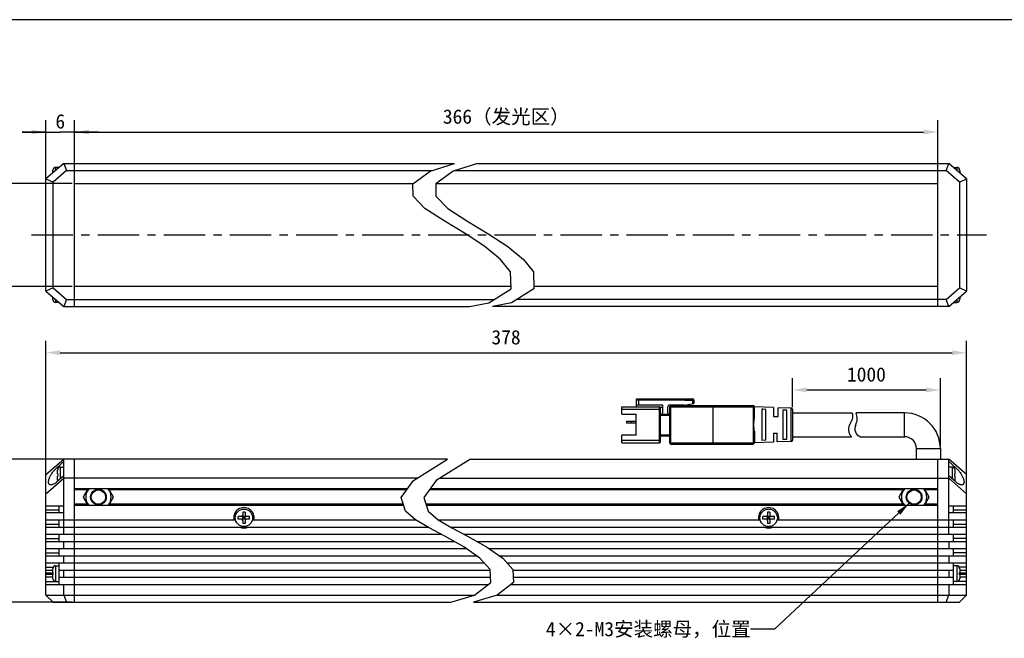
# Model space of a CAD drawing. Header units: millimetres. Extents: x -36 to 435, y 98 to 308.
# Tile 3 of 4: x 68 to 275, y 178 to 308. Entities that reach past the tile are written whole.
import ezdxf
from ezdxf.enums import TextEntityAlignment as Align

# ---------------------------------------------------------------- set-up
doc = ezdxf.new("R2010")
doc.units = ezdxf.units.MM
doc.header["$LTSCALE"] = 23.1
doc.header["$PDMODE"] = 3
doc.header["$PDSIZE"] = 8
doc.linetypes.add('CENTER', pattern=[0.6, 0.375, -0.075, 0.075, -0.075])
doc.layers.get('0').update_dxf_attribs({"linetype": 'CONTINUOUS'})
doc.layers.get('Defpoints').update_dxf_attribs({"linetype": 'CONTINUOUS'})
for name, color, linetype in [('00_COMPONENTS', 7, 'CONTINUOUS'), ('07_ALL_HOLES', 7, 'CONTINUOUS'), ('50_ALL_DETAILS', 7, 'CONTINUOUS'), ('51__DRAFT_DIMS', 7, 'CONTINUOUS'), ('_X2_56FE5C42_X0__01_528', 7, 'CONTINUOUS')]:
    doc.layers.add(name, color=color, linetype=linetype)
doc.styles.get("Standard").update_dxf_attribs({"font": 'simfang.ttf'})
doc.dimstyles.new('DIMSTYLE_1', dxfattribs={"dimtxt": 3, "dimasz": 3, "dimexe": 2.5, "dimexo": 0.5, "dimgap": 0.75, "dimtad": 1, "dimdsep": 46, "dimtxsty": 'STANDARD', "dimblk": '_FILLED', "dimblk1": '_FILLED', "dimblk2": '_FILLED', "dimcen": 0.09, "dimclrt": 3, "dimazin": 2, "dimtp": 0.5, "dimtm": 0.5, "dimtfac": 1, "dimtofl": 0, "dimtmove": 0, "dimatfit": 3, "dimldrblk": '_FILLED', "dimfxl": 1, "dimtolj": 1, "dimarcsym": 0})
doc.dimstyles.new('DIMSTYLE_2', dxfattribs={"dimtxt": 3, "dimasz": 3, "dimexe": 2.5, "dimexo": 0.5, "dimgap": 0.75, "dimtad": 1, "dimdsep": 46, "dimtxsty": 'STANDARD', "dimblk": '_FILLED', "dimblk1": '_FILLED', "dimblk2": '_FILLED', "dimcen": 0.09, "dimclrt": 3, "dimazin": 2, "dimtp": 0.3, "dimtm": 0.3, "dimtfac": 1, "dimtofl": 0, "dimtmove": 0, "dimatfit": 3, "dimldrblk": '_FILLED', "dimfxl": 1, "dimtolj": 1, "dimarcsym": 0})
doc.dimstyles.new('DIMSTYLE_3', dxfattribs={"dimtxt": 3, "dimasz": 3, "dimexe": 2.5, "dimexo": 0.5, "dimgap": 0.75, "dimtad": 1, "dimdsep": 46, "dimtxsty": 'STANDARD', "dimblk": '_FILLED', "dimblk1": '_FILLED', "dimblk2": '_FILLED', "dimcen": 0.09, "dimclrt": 3, "dimazin": 2, "dimtp": 0.2, "dimtm": 0.2, "dimtfac": 1, "dimtofl": 0, "dimtmove": 0, "dimatfit": 3, "dimldrblk": '_FILLED', "dimfxl": 1, "dimtolj": 1, "dimarcsym": 0})
doc.dimstyles.new('DIMSTYLE_4', dxfattribs={"dimtxt": 3, "dimasz": 3, "dimexe": 2.5, "dimexo": 0.5, "dimgap": 0.75, "dimtad": 1, "dimdsep": 46, "dimtxsty": 'STANDARD', "dimblk": '_FILLED', "dimblk1": '_FILLED', "dimblk2": '_FILLED', "dimcen": 0.09, "dimclrt": 3, "dimazin": 2, "dimtp": 0.1, "dimtm": 0.1, "dimtfac": 1, "dimtofl": 0, "dimtmove": 0, "dimatfit": 3, "dimldrblk": '_FILLED', "dimfxl": 1, "dimtolj": 1, "dimarcsym": 0})
doc.dimstyles.get("Standard").update_dxf_attribs({"dimtxt": 3, "dimasz": 3, "dimexe": 2.5, "dimexo": 0.5, "dimtad": 1, "dimdsep": 46, "dimtxsty": 'STANDARD', "dimblk": '_FILLED', "dimblk1": '_FILLED', "dimblk2": '_FILLED', "dimcen": 0.09, "dimclrt": 3, "dimazin": 2, "dimtol": 1, "dimtp": 0.01, "dimtm": 0.01, "dimtfac": 1, "dimtofl": 0, "dimtmove": 0, "dimatfit": 3, "dimldrblk": '_FILLED', "dimfxl": 1, "dimtolj": 1, "dimarcsym": 0})

# ---------------------------------------------------------------- blocks, each defined once
blk = doc.blocks.new('_FILLED')
at = {"color": 0, "linetype": 'ByBlock'}
blk.add_solid([(0, 0), (-1, 0.167), (-1, -0.167)], dxfattribs=at)
blk = doc.blocks.new('*D18')
at = {"layer": '51__DRAFT_DIMS', "color": 0, "lineweight": -2}
for p, q in [((73.67, 208.89), (73.67, 240.45)), ((266.68, 208.89), (266.68, 240.45)), ((76.67, 237.95), (263.68, 237.95))]:
    blk.add_line(p, q, dxfattribs=at)
at = {"layer": 'Defpoints', "color": 0}
for p in [(266.68, 237.95), (73.67, 208.39), (266.68, 208.39)]:
    blk.add_point(p, dxfattribs=at)
at = {"layer": '51__DRAFT_DIMS', "color": 0, "linetype": 'ByBlock', "lineweight": -2, "xscale": 3, "yscale": 3, "zscale": 3, "rotation": 180}
blk.add_blockref('_FILLED', (73.67, 237.95), dxfattribs=at)
at = {"layer": '51__DRAFT_DIMS', "color": 0, "linetype": 'ByBlock', "lineweight": -2, "xscale": 3, "yscale": 3, "zscale": 3}
blk.add_blockref('_FILLED', (266.68, 237.95), dxfattribs=at)
at = {"layer": '51__DRAFT_DIMS', "color": 3, "insert": (170.12, 242.7), "char_height": 3, "attachment_point": 2, "line_spacing_factor": 0.9}
blk.add_mtext('\\A1;378{}{{\\H0.7x;}{}}', dxfattribs=at)
blk = doc.blocks.new('*D19')
at = {"layer": '51__DRAFT_DIMS', "color": 0, "lineweight": -2}
for p, q in [((230.18, 226.55), (230.18, 232.65)), ((261.18, 218.34), (261.18, 232.65)), ((233.18, 230.15), (258.18, 230.15))]:
    blk.add_line(p, q, dxfattribs=at)
at = {"layer": 'Defpoints', "color": 0}
for p in [(261.18, 230.15), (230.18, 226.05), (261.18, 217.84)]:
    blk.add_point(p, dxfattribs=at)
at = {"layer": '51__DRAFT_DIMS', "color": 0, "linetype": 'ByBlock', "lineweight": -2, "xscale": 3, "yscale": 3, "zscale": 3, "rotation": 180}
blk.add_blockref('_FILLED', (230.18, 230.15), dxfattribs=at)
at = {"layer": '51__DRAFT_DIMS', "color": 0, "linetype": 'ByBlock', "lineweight": -2, "xscale": 3, "yscale": 3, "zscale": 3}
blk.add_blockref('_FILLED', (261.18, 230.15), dxfattribs=at)
at = {"layer": '51__DRAFT_DIMS', "color": 3, "insert": (245.68, 234.9), "char_height": 3, "attachment_point": 2, "line_spacing_factor": 0.9}
blk.add_mtext('\\A1;1000{}{{\\H0.7x;}{}}', dxfattribs=at)
blk = doc.blocks.new('*D3')
at = {"layer": '51__DRAFT_DIMS', "color": 4, "transparency": 16777216}
for p, q in [((65.47, 273.44), (65.47, 262.64)), ((79.17, 273.44), (66.22, 273.44)), ((65.47, 251.84), (65.47, 262.64)), ((79.17, 251.84), (66.22, 251.84))]:
    blk.add_line(p, q, dxfattribs=at)
at = {"layer": '51__DRAFT_DIMS', "color": 4, "transparency": 16777216, "xscale": 3, "yscale": 3, "zscale": 3}
for p, rotation in [((65.47, 273.44), 90), ((65.47, 251.84), 270)]:
    blk.add_blockref('_FILLED', p, dxfattribs=dict(at, rotation=rotation))
at = {"layer": '51__DRAFT_DIMS', "color": 3, "transparency": 16777216}
for s, p in [('（发光区）', (64.72, 267.05)), ('21.6', (64.72, 251.66))]:
    blk.add_text(s, height=3, rotation=90, dxfattribs=at).set_placement(p, align=Align.CENTER)
blk = doc.blocks.new('*D17')
at = {"layer": '51__DRAFT_DIMS', "color": 0, "lineweight": -2}
for p, q in [((79.67, 276.64), (79.67, 286.71)), ((260.68, 276.64), (260.68, 286.71)), ((82.67, 284.21), (257.68, 284.21))]:
    blk.add_line(p, q, dxfattribs=at)
at = {"layer": 'Defpoints', "color": 0}
for p in [(260.68, 284.21), (79.67, 276.14), (260.68, 276.14)]:
    blk.add_point(p, dxfattribs=at)
at = {"layer": '51__DRAFT_DIMS', "color": 0, "linetype": 'ByBlock', "lineweight": -2, "xscale": 3, "yscale": 3, "zscale": 3, "rotation": 180}
blk.add_blockref('_FILLED', (79.67, 284.21), dxfattribs=at)
at = {"layer": '51__DRAFT_DIMS', "color": 0, "linetype": 'ByBlock', "lineweight": -2, "xscale": 3, "yscale": 3, "zscale": 3}
blk.add_blockref('_FILLED', (260.68, 284.21), dxfattribs=at)
at = {"layer": '51__DRAFT_DIMS', "color": 3, "insert": (170.17, 288.96), "char_height": 3, "attachment_point": 2, "line_spacing_factor": 0.9}
blk.add_mtext('\\A1;366（发光区）{}{{\\H0.7x;}{}}', dxfattribs=at)
blk = doc.blocks.new('*D5')
at = {"layer": '51__DRAFT_DIMS', "color": 4, "transparency": 16777216}
for p, q in [((79.17, 215.64), (59.45, 215.64)), ((61.95, 215.64), (61.95, 200.64)), ((61.95, 185.64), (61.95, 200.64)), ((79.17, 185.64), (59.45, 185.64))]:
    blk.add_line(p, q, dxfattribs=at)
at = {"layer": '51__DRAFT_DIMS', "color": 4, "transparency": 16777216, "xscale": 3, "yscale": 3, "zscale": 3}
for p, rotation in [((61.95, 215.64), 90), ((61.95, 185.64), 270)]:
    blk.add_blockref('_FILLED', p, dxfattribs=dict(at, rotation=rotation))
at = {"layer": '51__DRAFT_DIMS', "color": 3, "transparency": 16777216}
blk.add_text('30', height=3, rotation=90, dxfattribs=at).set_placement((61.2, 200.64), align=Align.CENTER)
blk = doc.blocks.new('*D11')
at = {"layer": '51__DRAFT_DIMS', "color": 4, "transparency": 16777216}
for p, q in [((73.67, 273.07), (73.67, 286.71)), ((79.67, 276.64), (79.67, 286.71)), ((73.67, 284.21), (68.67, 284.21)), ((68.67, 284.21), (76.67, 284.21)), ((84.67, 284.21), (76.67, 284.21)), ((79.67, 284.21), (84.67, 284.21))]:
    blk.add_line(p, q, dxfattribs=at)
at = {"layer": '51__DRAFT_DIMS', "color": 4, "transparency": 16777216, "xscale": 3, "yscale": 3, "zscale": 3}
blk.add_blockref('_FILLED', (73.67, 284.21), dxfattribs=at)
at = {"layer": '51__DRAFT_DIMS', "color": 4, "transparency": 16777216, "xscale": 3, "yscale": 3, "zscale": 3, "rotation": 180}
blk.add_blockref('_FILLED', (79.67, 284.21), dxfattribs=at)
at = {"layer": '51__DRAFT_DIMS', "color": 3, "transparency": 16777216}
blk.add_text('6', height=3, dxfattribs=at).set_placement((76.67, 284.96), align=Align.CENTER)

msp = doc.modelspace()

# ---------------------------------------------------------------- linework, layer by layer
at = {"color": 7}
msp.add_line((435.40218, 307.76534), (-35.82587, 307.76534), dxfattribs=at)
at = {"color": 4}
for p, q in [((154.22751, 275.98773), (159.33071, 277.64155)), ((164.11355, 277.64155), (159.01035, 275.98773)), ((150.60371, 273.36279), (154.22751, 275.98773)), ((159.01035, 275.98773), (155.38656, 273.36279)), ((150.63225, 270.74744), (150.60371, 273.36279)), ((155.38656, 273.36279), (155.41509, 270.74744)), ((153.12532, 268.20969), (150.63225, 270.74744)), ((155.41509, 270.74744), (157.90817, 268.20969)), ((157.12262, 265.58234), (153.12532, 268.20969)), ((157.90817, 268.20969), (161.90547, 265.58234)), ((161.73435, 262.81737), (157.12262, 265.58234)), ((161.90547, 265.58234), (166.51719, 262.81737)), ((165.70057, 260.19628), (161.73435, 262.81737)), ((166.51719, 262.81737), (170.48342, 260.19628)), ((168.97586, 257.52098), (165.70057, 260.19628)), ((170.48342, 260.19628), (173.7587, 257.52098)), ((171.09183, 254.8873), (168.97586, 257.52098)), ((173.7587, 257.52098), (175.87467, 254.8873)), ((171.16515, 251.37122), (171.09183, 254.8873)), ((175.87467, 254.8873), (175.94799, 251.37122)), ((166.49886, 248.4219), (171.16515, 251.37122)), ((175.94799, 251.37122), (171.28171, 248.4219)), ((162.48708, 247.64155), (166.49886, 248.4219)), ((171.28171, 248.4219), (167.26993, 247.64155)), ((150.71483, 211.17161), (157.87689, 215.64164)), ((162.65973, 215.64164), (155.49768, 211.17161)), ((148.12481, 207.62198), (150.71483, 211.17161)), ((155.49768, 211.17161), (152.90765, 207.62198)), ((149.03291, 204.72167), (148.12481, 207.62198)), ((152.90765, 207.62198), (153.81576, 204.72167)), ((151.12911, 202.93743), (149.03291, 204.72167)), ((153.81576, 204.72167), (155.91195, 202.93743)), ((154.00154, 201.2255), (151.12911, 202.93743)), ((155.91195, 202.93743), (158.78439, 201.2255)), ((157.28018, 199.48783), (154.00154, 201.2255)), ((158.78439, 201.2255), (162.06303, 199.48783)), ((161.25675, 197.25415), (157.28018, 199.48783)), ((162.06303, 199.48783), (166.03959, 197.25415)), ((164.64311, 194.90594), (161.25675, 197.25415)), ((166.03959, 197.25415), (169.42596, 194.90594)), ((166.79627, 192.50937), (164.64311, 194.90594)), ((169.42596, 194.90594), (171.57911, 192.50937)), ((166.90117, 189.7574), (166.79627, 192.50937)), ((171.57911, 192.50937), (171.68401, 189.7574)), ((163.48167, 187.13253), (166.90117, 189.7574)), ((171.68401, 189.7574), (168.26451, 187.13253)), ((158.53445, 185.64164), (163.48167, 187.13253)), ((168.26451, 187.13253), (163.31729, 185.64164))]:
    msp.add_line(p, q, dxfattribs=at)
at = {"layer": '00_COMPONENTS', "color": 7}
for p, q in [((77.41608, 277.64155), (73.66608, 274.39155)), ((76.41608, 276.79155), (75.71608, 276.79155)), ((76.41608, 276.77488), (76.41608, 276.79155)), ((77.41608, 277.64155), (77.97563, 276.14155)), ((77.41608, 277.64155), (159.33071, 277.64155)), ((79.66608, 247.64155), (79.66608, 277.64155)), ((164.11355, 277.64155), (262.93168, 277.64155)), ((260.68168, 247.64155), (260.68168, 277.64155)), ((262.37213, 276.14155), (262.93168, 277.64155)), ((266.68168, 274.39155), (262.93168, 277.64155)), ((263.93168, 276.79155), (264.63168, 276.79155)), ((263.93168, 276.79155), (263.93168, 276.77488)), ((75.11608, 275.64822), (75.11608, 276.16136)), ((75.11814, 276.24119), (75.12107, 276.24067)), ((77.97563, 276.14155), (75.16608, 273.70661)), ((77.97563, 276.14155), (154.70215, 276.14155)), ((159.48499, 276.14155), (262.37213, 276.14155)), ((265.18168, 273.70661), (262.37213, 276.14155)), ((265.22669, 276.24067), (265.2296, 276.24119)), ((265.23168, 276.16136), (265.23168, 275.64822)), ((73.66608, 250.89155), (73.66608, 274.39155)), ((73.66608, 274.39155), (75.16608, 273.70661)), ((75.16608, 251.57649), (75.16608, 273.70661)), ((79.66608, 273.44155), (150.71244, 273.44155)), ((155.49529, 273.44155), (260.68168, 273.44155)), ((265.18168, 273.70661), (266.68168, 274.39155)), ((265.18168, 273.70661), (265.18168, 251.57649)), ((266.68168, 274.39155), (266.68168, 250.89155)), ((75.16608, 251.57649), (73.66608, 250.89155)), ((73.66608, 250.89155), (77.41608, 247.64155)), ((75.16608, 251.57649), (77.97563, 249.14155)), ((171.15534, 251.84155), (79.66608, 251.84155)), ((260.68168, 251.84155), (175.93818, 251.84155)), ((262.37213, 249.14155), (265.18168, 251.57649)), ((262.93168, 247.64155), (266.68168, 250.89155)), ((266.68168, 250.89155), (265.18168, 251.57649)), ((75.11608, 249.12175), (75.11608, 249.63488)), ((75.12107, 249.04243), (75.11816, 249.04192)), ((76.41608, 248.49155), (75.71608, 248.49155)), ((76.41608, 248.49155), (76.41608, 248.50822)), ((77.97563, 249.14155), (77.41608, 247.64155)), ((77.97563, 249.14155), (167.63746, 249.14155)), ((262.37213, 249.14155), (172.4203, 249.14155)), ((262.93168, 247.64155), (262.37213, 249.14155)), ((263.93168, 248.50822), (263.93168, 248.49155)), ((263.93168, 248.49155), (264.63168, 248.49155)), ((265.22962, 249.04191), (265.22669, 249.04243)), ((265.23168, 249.63488), (265.23168, 249.12175)), ((77.41608, 247.64155), (162.48708, 247.64155)), ((262.93168, 247.64155), (167.26993, 247.64155)), ((253.68168, 225.34164), (243.52468, 225.34164)), ((244.40747, 220.34164), (253.68168, 220.34164)), ((256.18168, 215.64164), (256.18168, 217.84164)), ((261.18168, 217.84164), (261.18168, 215.64164)), ((73.66608, 212.39164), (77.41608, 215.64164)), ((75.91608, 213.82656), (77.41608, 215.12656)), ((77.41608, 199.89164), (77.41608, 215.64164)), ((157.87689, 215.64164), (77.41608, 215.64164)), ((79.66608, 185.64164), (79.66608, 215.64164)), ((162.65973, 215.64164), (262.93168, 215.64164)), ((260.68168, 185.64164), (260.68168, 215.64164)), ((266.68168, 212.39164), (262.93168, 215.64164)), ((262.93168, 199.89164), (262.93168, 215.64164)), ((262.93168, 215.12656), (264.43168, 213.82656)), ((76.11608, 212.59164), (76.11608, 213.36144)), ((76.11814, 213.44127), (76.12107, 213.44076)), ((76.71608, 213.99164), (77.41608, 213.99164)), ((263.63168, 213.99164), (262.93168, 213.99164)), ((264.22669, 213.44076), (264.22962, 213.44127)), ((264.22669, 213.44076), (264.22821, 213.4277)), ((264.22821, 213.4277), (264.22945, 213.41458)), ((264.22945, 213.41458), (264.23042, 213.40139)), ((264.23042, 213.40139), (264.23112, 213.38814)), ((264.23112, 213.38814), (264.23153, 213.37482)), ((264.23153, 213.37482), (264.23168, 213.36144)), ((264.23168, 213.36144), (264.23168, 212.59164)), ((73.66608, 187.14164), (73.66608, 212.39164)), ((73.66608, 208.39164), (77.41608, 211.64164)), ((77.41608, 212.15671), (75.91608, 210.85671)), ((76.11608, 212.59164), (76.12107, 212.59164)), ((76.11608, 211.32183), (76.11608, 212.09164)), ((76.12107, 212.09164), (76.11608, 212.09164)), ((76.12107, 211.24252), (76.11814, 211.242)), ((151.46793, 211.64164), (77.41608, 211.64164)), ((156.25077, 211.64164), (262.93168, 211.64164)), ((264.43168, 210.85671), (262.93168, 212.15671)), ((266.68168, 208.39164), (262.93168, 211.64164)), ((264.22669, 212.59164), (264.23168, 212.59164)), ((264.23168, 212.09164), (264.22669, 212.09164)), ((264.22822, 211.25566), (264.22669, 211.24252)), ((264.22962, 211.242), (264.22669, 211.24252)), ((264.22946, 211.26883), (264.22822, 211.25566)), ((264.23043, 211.28204), (264.22946, 211.26883)), ((264.23112, 211.29527), (264.23043, 211.28204)), ((264.23154, 211.30854), (264.23112, 211.29527)), ((264.23168, 211.32183), (264.23154, 211.30854)), ((264.23168, 212.09164), (264.23168, 211.32183)), ((266.68168, 187.14164), (266.68168, 212.39164)), ((149.41606, 209.39164), (79.66608, 209.39164)), ((82.47219, 209.39164), (81.49068, 207.69161)), ((87.84148, 207.69161), (86.85997, 209.39164)), ((260.68168, 209.39164), (154.1989, 209.39164)), ((253.48779, 209.39164), (252.50628, 207.69161)), ((258.85708, 207.69161), (257.87557, 209.39164)), ((81.49068, 207.69161), (82.47216, 205.99164)), ((86.86, 205.99164), (87.84148, 207.69161)), ((252.50628, 207.69161), (253.48776, 205.99164)), ((257.8756, 205.99164), (258.85708, 207.69161)), ((73.66608, 205.89164), (77.41608, 205.89164)), ((77.41608, 204.39164), (73.66608, 204.39164)), ((76.41608, 204.39164), (76.41608, 205.89164)), ((79.66608, 205.99164), (148.63528, 205.99164)), ((114.91608, 204.54164), (114.91608, 203.89164)), ((115.41608, 204.54164), (114.91608, 204.54164)), ((115.41608, 204.54164), (115.41608, 203.89164)), ((153.41812, 205.99164), (260.68168, 205.99164)), ((225.43168, 204.54164), (224.93168, 204.54164)), ((224.93168, 204.54164), (224.93168, 203.89164)), ((225.43168, 204.54164), (225.43168, 203.89164)), ((262.93168, 205.89164), (266.68168, 205.89164)), ((266.68168, 204.39164), (262.93168, 204.39164)), ((263.93168, 204.39164), (263.93168, 205.89164)), ((73.66608, 202.89164), (113.40984, 202.89164)), ((76.41608, 201.39164), (76.41608, 202.89164)), ((113.96608, 203.09164), (113.96608, 203.59164)), ((114.61608, 203.59164), (113.96608, 203.59164)), ((114.61608, 203.09164), (113.96608, 203.09164)), ((115.50395, 203.00377), (114.82821, 203.67951)), ((114.82821, 203.00377), (115.50395, 203.67951)), ((114.91608, 203.09164), (114.91608, 203.59164)), ((115.41608, 203.59164), (114.91608, 203.59164)), ((115.41608, 203.34164), (114.91608, 203.34164)), ((115.41608, 203.09164), (114.91608, 203.09164)), ((114.91608, 202.79164), (114.91608, 202.14164)), ((115.16608, 203.59164), (115.16608, 203.09164)), ((115.41608, 203.09164), (115.41608, 203.59164)), ((115.41608, 202.79164), (115.41608, 202.14164)), ((116.36608, 203.59164), (115.71608, 203.59164)), ((116.36608, 203.09164), (115.71608, 203.09164)), ((116.36608, 203.09164), (116.36608, 203.59164)), ((116.92232, 202.89164), (151.20595, 202.89164)), ((155.98879, 202.89164), (223.42544, 202.89164)), ((224.63168, 203.59164), (223.98168, 203.59164)), ((223.98168, 203.09164), (223.98168, 203.59164)), ((224.63168, 203.09164), (223.98168, 203.09164)), ((225.51955, 203.00377), (224.84381, 203.67951)), ((224.84381, 203.00377), (225.51955, 203.67951)), ((225.43168, 203.59164), (224.93168, 203.59164)), ((224.93168, 203.09164), (224.93168, 203.59164)), ((225.43168, 203.34164), (224.93168, 203.34164)), ((225.43168, 203.09164), (224.93168, 203.09164)), ((224.93168, 202.79164), (224.93168, 202.14164)), ((225.18168, 203.59164), (225.18168, 203.09164)), ((225.43168, 203.09164), (225.43168, 203.59164)), ((225.43168, 202.79164), (225.43168, 202.14164)), ((226.38168, 203.59164), (225.73168, 203.59164)), ((226.38168, 203.09164), (225.73168, 203.09164)), ((226.38168, 203.09164), (226.38168, 203.59164)), ((226.93792, 202.89164), (266.68168, 202.89164)), ((263.93168, 201.39164), (263.93168, 202.89164)), ((73.66608, 201.39164), (153.72279, 201.39164)), ((115.41608, 202.14164), (114.91608, 202.14164)), ((158.50563, 201.39164), (266.68168, 201.39164)), ((225.43168, 202.14164), (224.93168, 202.14164)), ((73.66608, 199.89164), (156.51828, 199.89164)), ((73.66608, 198.39164), (159.23171, 198.39164)), ((76.41608, 198.39164), (76.41608, 199.89164)), ((77.41608, 196.89164), (77.41608, 198.39164)), ((161.30112, 199.89164), (266.68168, 199.89164)), ((164.01455, 198.39164), (266.68168, 198.39164)), ((262.93168, 198.39164), (262.93168, 196.89164)), ((263.93168, 198.39164), (263.93168, 199.89164)), ((73.66608, 196.89164), (161.77953, 196.89164)), ((76.41608, 195.39164), (76.41608, 196.89164)), ((166.56237, 196.89164), (266.68168, 196.89164)), ((263.93168, 195.39164), (263.93168, 196.89164)), ((73.66608, 195.39164), (163.94268, 195.39164)), ((77.41608, 193.89164), (77.41608, 195.39164)), ((168.72553, 195.39164), (266.68168, 195.39164)), ((262.93168, 195.39164), (262.93168, 193.89164)), ((73.66608, 193.89164), (165.55439, 193.89164)), ((73.66608, 192.39164), (75.11608, 192.39164)), ((75.11608, 191.89164), (75.11608, 192.66144)), ((75.11814, 192.74127), (75.12107, 192.74076)), ((75.71608, 193.29164), (76.41608, 193.29164)), ((76.41608, 189.39164), (76.41608, 193.89164)), ((76.41608, 192.39164), (166.80076, 192.39164)), ((77.41608, 190.89164), (77.41608, 192.39164)), ((170.33724, 193.89164), (266.68168, 193.89164)), ((171.5836, 192.39164), (263.93168, 192.39164)), ((262.93168, 192.39164), (262.93168, 190.89164)), ((263.93168, 189.39164), (263.93168, 193.89164)), ((264.63168, 193.29164), (263.93168, 193.29164)), ((265.22669, 192.74076), (265.22962, 192.74127)), ((265.22669, 192.74076), (265.22821, 192.7277)), ((265.22821, 192.7277), (265.22945, 192.71458)), ((265.22945, 192.71458), (265.23042, 192.70139)), ((265.23042, 192.70139), (265.23112, 192.68814)), ((265.23112, 192.68814), (265.23153, 192.67482)), ((265.23153, 192.67482), (265.23168, 192.66144)), ((265.23168, 192.66144), (265.23168, 191.89164)), ((265.23168, 192.39164), (266.68168, 192.39164)), ((75.11608, 190.89164), (73.66608, 190.89164)), ((75.11608, 191.89164), (75.12107, 191.89164)), ((75.11608, 190.62183), (75.11608, 191.39164)), ((75.12107, 191.39164), (75.11608, 191.39164)), ((75.12107, 190.54252), (75.11814, 190.542)), ((75.71608, 189.99164), (76.41608, 189.99164)), ((76.41608, 190.89164), (166.85793, 190.89164)), ((171.64078, 190.89164), (263.93168, 190.89164)), ((264.63168, 189.99164), (263.93168, 189.99164)), ((265.22669, 191.89164), (265.23168, 191.89164)), ((265.23168, 191.39164), (265.22669, 191.39164)), ((265.22822, 190.55566), (265.22669, 190.54252)), ((265.22962, 190.542), (265.22669, 190.54252)), ((265.22946, 190.56883), (265.22822, 190.55566)), ((265.23043, 190.58204), (265.22946, 190.56883)), ((265.23112, 190.59527), (265.23043, 190.58204)), ((265.23154, 190.60854), (265.23112, 190.59527)), ((265.23168, 190.62183), (265.23154, 190.60854)), ((265.23168, 191.39164), (265.23168, 190.62183)), ((266.68168, 190.89164), (265.23168, 190.89164)), ((73.66608, 189.39164), (166.42467, 189.39164)), ((77.41608, 187.14164), (77.41608, 189.39164)), ((171.20752, 189.39164), (266.68168, 189.39164)), ((262.93168, 189.39164), (262.93168, 187.14164)), ((73.66608, 187.14164), (75.16608, 185.64164)), ((73.66608, 187.14164), (163.49353, 187.14164)), ((77.41608, 187.14164), (77.97563, 185.64164)), ((168.27638, 187.14164), (266.68168, 187.14164)), ((262.37213, 185.64164), (262.93168, 187.14164)), ((265.18168, 185.64164), (266.68168, 187.14164)), ((75.16608, 185.64164), (158.53445, 185.64164)), ((163.31729, 185.64164), (265.18168, 185.64164))]:
    msp.add_line(p, q, dxfattribs=at)
at = {"layer": '00_COMPONENTS', "color": 4}
for p, q in [((75.71608, 276.16822), (75.71608, 276.79155)), ((264.63168, 276.79155), (264.63168, 276.16822)), ((75.71608, 248.49155), (75.71608, 249.11488)), ((264.63168, 249.11488), (264.63168, 248.49155)), ((253.68168, 220.34164), (253.68168, 225.34164)), ((256.18168, 217.84164), (261.18168, 217.84164)), ((76.30571, 213.82656), (75.91608, 213.82656)), ((76.71608, 211.55005), (76.71608, 213.99164)), ((263.63168, 213.99164), (263.63168, 211.55005)), ((264.43168, 213.82656), (264.04205, 213.82656)), ((82.35672, 209.19164), (79.66608, 209.19164)), ((149.27012, 209.19164), (86.97544, 209.19164)), ((253.37232, 209.19164), (154.05297, 209.19164)), ((260.68168, 209.19164), (257.99104, 209.19164)), ((76.41608, 204.97742), (73.66608, 204.97742)), ((82.35669, 206.19164), (79.66608, 206.19164)), ((148.57266, 206.19164), (86.97547, 206.19164)), ((253.37229, 206.19164), (153.3555, 206.19164)), ((260.68168, 206.19164), (257.99107, 206.19164)), ((266.68168, 204.97742), (263.93168, 204.97742)), ((76.41608, 201.97742), (73.66608, 201.97742)), ((266.68168, 201.97742), (263.93168, 201.97742)), ((73.66608, 198.97742), (76.41608, 198.97742)), ((266.68168, 198.97742), (263.93168, 198.97742)), ((73.66608, 195.97742), (76.41608, 195.97742)), ((266.68168, 195.97742), (263.93168, 195.97742)), ((73.66608, 192.97742), (75.18984, 192.97742)), ((75.71608, 189.99164), (75.71608, 193.29164)), ((264.63168, 193.29164), (264.63168, 189.99164)), ((266.68168, 192.97742), (265.15792, 192.97742)), ((73.66608, 191.84356), (75.11999, 191.84356)), ((75.11999, 191.43971), (73.66608, 191.43971)), ((73.66608, 189.97742), (76.41608, 189.97742)), ((266.68168, 189.97742), (263.93168, 189.97742)), ((265.22777, 191.84356), (266.68168, 191.84356)), ((266.68168, 191.43971), (265.22777, 191.43971))]:
    msp.add_line(p, q, dxfattribs=at)
at = {"layer": '00_COMPONENTS', "color": 7}
for points in [[(75.12107, 276.24067), (75.11955, 276.22761), (75.11831, 276.21449), (75.11734, 276.2013), (75.11665, 276.18805), (75.11623, 276.17474), (75.11608, 276.16136)], [(265.23168, 276.16136), (265.23154, 276.17465), (265.23112, 276.18792), (265.23043, 276.20115), (265.22946, 276.21436), (265.22822, 276.22753), (265.22669, 276.24067)], [(75.11608, 249.12175), (75.11622, 249.10845), (75.11664, 249.09519), (75.11733, 249.08195), (75.1183, 249.06875), (75.11955, 249.05557), (75.12107, 249.04243)], [(265.22669, 249.04243), (265.22821, 249.05549), (265.22945, 249.06861), (265.23042, 249.0818), (265.23112, 249.09505), (265.23153, 249.10837), (265.23168, 249.12175)], [(74.70449, 210.24152), (74.63442, 210.24564), (74.55912, 210.25899), (74.49178, 210.28157), (74.43219, 210.31343), (74.37979, 210.35274), (74.33461, 210.39931), (74.29662, 210.45334), (74.26518, 210.51353), (74.24022, 210.57967), (74.22182, 210.65198), (74.20959, 210.72975), (74.2034, 210.81284), (74.20339, 210.90139), (74.20955, 210.99518), (74.22175, 211.09413), (74.24013, 211.19832), (74.26506, 211.30771), (74.29647, 211.42237), (74.33444, 211.54224), (74.3796, 211.66712), (74.43196, 211.79722), (74.49151, 211.93234), (74.55883, 212.07164), (74.63411, 212.21551), (74.71715, 212.36355), (74.80793, 212.51378), (74.90687, 212.66666), (75.01356, 212.82172), (75.12677, 212.97554), (75.24702, 213.12845), (75.37379, 213.28013), (75.50435, 213.42622), (75.6378, 213.56526), (75.77505, 213.69871), (75.91608, 213.82656)], [(76.12107, 213.44076), (76.11955, 213.4277), (76.11831, 213.41458), (76.11734, 213.40139), (76.11665, 213.38814), (76.11623, 213.37482), (76.11608, 213.36144)], [(264.43168, 213.82656), (264.57272, 213.69871), (264.70996, 213.56526), (264.84341, 213.42622), (264.97397, 213.28013), (265.10074, 213.12845), (265.22099, 212.97554), (265.3342, 212.82172), (265.44089, 212.66666), (265.53983, 212.51378), (265.63062, 212.36355), (265.71365, 212.21551), (265.78893, 212.07164), (265.85625, 211.93234), (265.9158, 211.79722), (265.96817, 211.66712), (266.01332, 211.54224), (266.05129, 211.42237), (266.0827, 211.30771), (266.10763, 211.19832), (266.12601, 211.09413), (266.13822, 210.99518), (266.14438, 210.90139), (266.14436, 210.81284), (266.13818, 210.72976), (266.12594, 210.65198), (266.10754, 210.57968), (266.08258, 210.51353), (266.05114, 210.45334), (266.01315, 210.39931), (265.96797, 210.35274), (265.91557, 210.31343), (265.85599, 210.28157), (265.78864, 210.25899), (265.71334, 210.24564), (265.64327, 210.24152)], [(75.91608, 210.85671), (75.7751, 210.74015), (75.63791, 210.63574), (75.5045, 210.54349), (75.37399, 210.46328), (75.24726, 210.39523), (75.12705, 210.33971), (75.01387, 210.29729), (74.9072, 210.2674), (74.80827, 210.24875), (74.71748, 210.24157), (74.70449, 210.24152)], [(76.11608, 211.32183), (76.11622, 211.30854), (76.11664, 211.29527), (76.11733, 211.28204), (76.1183, 211.26883), (76.11955, 211.25566), (76.12107, 211.24252)], [(76.12107, 212.59164), (76.12011, 212.55009), (76.11934, 212.50849), (76.11876, 212.46685), (76.11837, 212.42516), (76.11816, 212.38342), (76.11816, 212.29993)], [(76.11816, 212.29993), (76.11836, 212.25824), (76.11876, 212.21657), (76.11934, 212.17491), (76.12011, 212.13327), (76.12107, 212.09164)], [(264.2296, 212.38341), (264.2294, 212.42514), (264.229, 212.46682), (264.22842, 212.50847), (264.22765, 212.55007), (264.22669, 212.59164)], [(264.22669, 212.09164), (264.22765, 212.13326), (264.22842, 212.1749), (264.229, 212.21656), (264.2294, 212.25823), (264.2296, 212.29993), (264.2296, 212.38341)], [(265.64327, 210.24152), (265.63029, 210.24157), (265.53949, 210.24875), (265.44056, 210.2674), (265.3339, 210.29729), (265.22071, 210.33971), (265.1005, 210.39523), (264.97378, 210.46328), (264.84326, 210.54349), (264.70986, 210.63574), (264.57266, 210.74015), (264.43168, 210.85671)], [(75.12107, 192.74076), (75.11955, 192.7277), (75.11831, 192.71458), (75.11734, 192.70139), (75.11665, 192.68814), (75.11623, 192.67482), (75.11608, 192.66144)], [(75.11608, 190.62183), (75.11622, 190.60854), (75.11664, 190.59527), (75.11733, 190.58204), (75.1183, 190.56883), (75.11955, 190.55566), (75.12107, 190.54252)], [(75.12107, 191.89164), (75.12011, 191.85009), (75.11934, 191.80849), (75.11876, 191.76685), (75.11837, 191.72516), (75.11816, 191.68342), (75.11816, 191.59993)], [(75.11816, 191.59993), (75.11836, 191.55824), (75.11876, 191.51657), (75.11934, 191.47491), (75.12011, 191.43327), (75.12107, 191.39164)], [(265.2296, 191.68341), (265.2294, 191.72514), (265.229, 191.76682), (265.22842, 191.80847), (265.22765, 191.85007), (265.22669, 191.89164)], [(265.22669, 191.39164), (265.22765, 191.43326), (265.22842, 191.4749), (265.229, 191.51656), (265.2294, 191.55823), (265.2296, 191.59993), (265.2296, 191.68341)]]:
    msp.add_lwpolyline(points, dxfattribs=at)
for centre, radius in [((84.66608, 207.69161), 1.65), ((84.66608, 207.69161), 1.5), ((255.68168, 207.69161), 1.65), ((255.68168, 207.69161), 1.5), ((115.16608, 203.34164), 1.825), ((225.18168, 203.34164), 1.825)]:
    msp.add_circle(centre, radius, dxfattribs=at)
for centre, radius, start, end in [((75.71608, 276.19155), 0.6, 90, 175.2545596), ((264.63168, 276.19155), 0.6, 4.7454404, 90), ((75.71608, 249.09155), 0.6, 184.7454404, 270), ((264.63168, 249.09155), 0.6, 270, 355.2545596), ((240.75191, 224.19632), 3, 333.1562327, 22.4436174), ((253.68168, 217.84164), 7.5, 0, 90), ((245.03467, 222.02883), 1.8, 153.1562327, 249.6078352), ((253.68168, 217.84164), 2.5, 0, 90), ((76.71608, 213.39164), 0.6, 90, 175.2545596), ((263.63168, 213.39164), 0.6, 4.7454404, 90), ((76.71608, 211.29164), 0.6, 184.7454404, 201.8797858), ((263.63168, 211.29164), 0.6, 338.1202142, 355.2545596), ((84.66608, 207.69161), 2.65578, 140.1845643, 219.8141529), ((84.66608, 207.69161), 2.65578, 320.1858471, 39.8154357), ((255.68168, 207.69161), 2.65578, 140.1845643, 219.8141529), ((255.68168, 207.69161), 2.65578, 320.1858471, 39.8154357), ((115.16608, 203.34164), 2.15, 347.9185301, 192.0814699), ((225.18168, 203.34164), 2.15, 347.9185301, 192.0814699), ((114.61608, 203.89164), 0.3, 270, 360), ((114.61608, 202.79164), 0.3, 0, 90), ((115.71608, 203.89164), 0.3, 180, 270), ((115.71608, 202.79164), 0.3, 90, 180), ((224.63168, 203.89164), 0.3, 270, 360), ((224.63168, 202.79164), 0.3, 0, 90), ((225.73168, 203.89164), 0.3, 180, 270), ((225.73168, 202.79164), 0.3, 90, 180), ((115.16608, 203.34164), 2.15, 245.0908473, 294.9091527), ((225.18168, 203.34164), 2.15, 245.0908473, 294.9091527), ((75.71608, 192.69164), 0.6, 90, 175.2545596), ((264.63168, 192.69164), 0.6, 4.7454404, 90), ((75.71608, 190.59164), 0.6, 184.7454404, 270), ((264.63168, 190.59164), 0.6, 270, 355.2545596)]:
    msp.add_arc(centre, radius, start, end, dxfattribs=at)
at = {"layer": '07_ALL_HOLES', "color": 1, "linetype": 'CENTER'}
msp.add_line((70.66608, 262.64155), (270.85515, 262.64155), dxfattribs=at)
at = {"layer": '_X2_56FE5C42_X0__01_528', "color": 7}
for p, q in [((197.48168, 226.59164), (197.48168, 228.29164)), ((197.48168, 228.29164), (209.28168, 228.29164)), ((197.48168, 228.09164), (207.88168, 228.09164)), ((207.48168, 226.99164), (209.48168, 227.29164)), ((207.58168, 227.99164), (208.48168, 228.29164)), ((209.48168, 228.09164), (209.48168, 227.29164)), ((194.38168, 225.04164), (194.38168, 226.59164)), ((194.38168, 226.59164), (202.28168, 226.59164)), ((194.38168, 225.04164), (197.38168, 225.04164)), ((197.38168, 220.64164), (197.38168, 225.04164)), ((202.98168, 226.99164), (197.48168, 226.99164)), ((202.98168, 226.49164), (202.4547, 226.49164)), ((202.48168, 219.29164), (202.48168, 226.39164)), ((202.98168, 225.49164), (202.98168, 226.99164)), ((203.98168, 226.49164), (203.98168, 225.49164)), ((207.48168, 226.99164), (204.48168, 226.99164)), ((204.48168, 218.99164), (204.48168, 226.69164)), ((204.68168, 226.89164), (221.88168, 226.89164)), ((222.18168, 224.19491), (222.18168, 226.59164)), ((226.18168, 226.46664), (222.18168, 226.59164)), ((223.78168, 226.10162), (223.78168, 219.58165)), ((224.04685, 226.0923), (223.78169, 226.10162)), ((224.58169, 226.07308), (224.04685, 226.0923)), ((224.58168, 219.61006), (224.58168, 226.07308)), ((226.18168, 226.46664), (226.18168, 224.59191)), ((227.18168, 224.59177), (227.18168, 226.43539)), ((229.89105, 226.35072), (227.18168, 226.43539)), ((228.18168, 225.94469), (228.18168, 219.73859)), ((228.9813, 225.91581), (228.18168, 225.94469)), ((228.98129, 219.76731), (228.98129, 225.91581)), ((230.18168, 226.05086), (230.18168, 219.63241)), ((230.18168, 225.34164), (242.67451, 225.34164)), ((195.38168, 223.59164), (195.38168, 223.29164)), ((195.38168, 223.59164), (197.38168, 223.59164)), ((195.38168, 223.29164), (197.38168, 223.29164)), ((196.38168, 223.59164), (196.38168, 223.29164)), ((204.48168, 224.99164), (202.48168, 224.99164)), ((226.18169, 224.59164), (227.18169, 224.59164)), ((222.18168, 221.48834), (222.18168, 219.09164)), ((226.18168, 221.09164), (226.18168, 219.21664)), ((226.18168, 221.09164), (226.98168, 221.09164)), ((226.98168, 219.24164), (226.98168, 221.09164)), ((194.38168, 219.09164), (194.38168, 220.64164)), ((197.38168, 220.64164), (194.38168, 220.64164)), ((194.38168, 219.09164), (202.28168, 219.09164)), ((204.48168, 220.49164), (202.48168, 220.49164)), ((226.18168, 219.21664), (222.18168, 219.09164)), ((224.58168, 219.61006), (223.78168, 219.58165)), ((229.89105, 219.33256), (226.98168, 219.24164)), ((228.98129, 219.76731), (228.18168, 219.73859)), ((230.18168, 220.34164), (242.57294, 220.34164)), ((204.68168, 218.79164), (221.88168, 218.79164))]:
    msp.add_line(p, q, dxfattribs=at)
at = {"layer": '_X2_56FE5C42_X0__01_528', "color": 4}
for p, q in [((197.48168, 228.19164), (208.18168, 228.19164)), ((197.98168, 226.99164), (197.98168, 228.09164)), ((207.58168, 227.99164), (209.48168, 227.99164)), ((209.28168, 227.26164), (209.28168, 228.29164)), ((194.38168, 226.09164), (202.48168, 226.09164)), ((202.28168, 219.09164), (202.28168, 226.59164)), ((204.48168, 226.59164), (222.18168, 226.59164)), ((204.68168, 218.79164), (204.68168, 226.89164)), ((213.45601, 226.89164), (213.45601, 218.79164)), ((213.50698, 226.59164), (213.50698, 219.09164)), ((221.93265, 226.59164), (221.93265, 219.09164)), ((229.89105, 219.33256), (229.89105, 226.35072)), ((204.48168, 224.79164), (202.48168, 224.79164)), ((194.38168, 219.59164), (202.48168, 219.59164)), ((204.48168, 220.69164), (202.48168, 220.69164)), ((204.48168, 219.09164), (222.18168, 219.09164))]:
    msp.add_line(p, q, dxfattribs=at)
for points in [[(213.50698, 226.59164), (213.50653, 226.63137), (213.50519, 226.67046), (213.50297, 226.70821), (213.4999, 226.74414), (213.49604, 226.77737), (213.49151, 226.80687), (213.4865, 226.83203), (213.48106, 226.85291), (213.4752, 226.86956), (213.46899, 226.88174), (213.46256, 226.88915), (213.45601, 226.89164)], [(221.88168, 226.89164), (221.88702, 226.88998), (221.89232, 226.88503), (221.8975, 226.87683), (221.90251, 226.86545), (221.9073, 226.85101), (221.91179, 226.83371), (221.91593, 226.8138), (221.9197, 226.79148), (221.92304, 226.76699), (221.92593, 226.74055), (221.92833, 226.7125), (221.93022, 226.68324), (221.93157, 226.65313), (221.93238, 226.62249), (221.93265, 226.59164)], [(213.45601, 218.79164), (213.46269, 218.79423), (213.46925, 218.80193), (213.47556, 218.8146), (213.48153, 218.83196), (213.48705, 218.85371), (213.49205, 218.8795), (213.49643, 218.90889), (213.50013, 218.9414), (213.50308, 218.97652), (213.50523, 219.0137), (213.50654, 219.0523), (213.50698, 219.09164)], [(221.93265, 219.09164), (221.93221, 219.05231), (221.9309, 219.01372), (221.92875, 218.97651), (221.92579, 218.94133), (221.92209, 218.90876), (221.91769, 218.87932), (221.91268, 218.85352), (221.90715, 218.83178), (221.90118, 218.81446), (221.89487, 218.80186), (221.88834, 218.79421), (221.88168, 218.79164)]]:
    msp.add_lwpolyline(points, dxfattribs=at)
at = {"layer": '_X2_56FE5C42_X0__01_528', "color": 7}
for points in [[(242.57294, 220.34164), (242.56666, 220.34647), (242.5518, 220.3612), (242.52834, 220.38614), (242.49437, 220.4219), (242.4518, 220.46854), (242.4064, 220.52469), (242.35829, 220.58936), (242.30735, 220.66217), (242.25894, 220.74151), (242.21402, 220.82655), (242.17163, 220.91633), (242.13422, 221.00854), (242.10293, 221.10057), (242.07663, 221.19286), (242.0544, 221.28792), (242.03599, 221.38539), (242.02165, 221.48484), (242.01121, 221.58954), (242.00419, 221.70105), (242.00106, 221.81773), (242.00307, 221.93809), (242.01048, 222.06241), (242.02303, 222.18988), (242.04119, 222.3172), (242.06556, 222.44402), (242.09554, 222.56987), (242.12975, 222.69105), (242.16761, 222.80387), (242.20969, 222.9114), (242.25639, 223.02007), (242.3093, 223.13222), (242.36683, 223.24504), (242.42452, 223.35728), (242.48209, 223.4684), (242.53982, 223.57845), (242.59405, 223.68715), (242.64409, 223.79409), (242.69064, 223.89921), (242.73206, 224.00262), (242.768, 224.10322), (242.79881, 224.20165), (242.82402, 224.30036), (242.84382, 224.39878), (242.85801, 224.49635), (242.86553, 224.59486), (242.86568, 224.69436), (242.85915, 224.79234), (242.84697, 224.88641), (242.82775, 224.97566), (242.80288, 225.05845), (242.77754, 225.13206), (242.75169, 225.19576), (242.72536, 225.24882), (242.70395, 225.28985), (242.68923, 225.31875), (242.67942, 225.33595), (242.67451, 225.34164)], [(222.03612, 222.84164), (222.04368, 222.98993), (222.05684, 223.13904), (222.07493, 223.28897), (222.09745, 223.44012), (222.12196, 223.59209), (222.14478, 223.74367), (222.16362, 223.89447), (222.17674, 224.04488), (222.18168, 224.19491)], [(222.11787, 222.12169), (222.08602, 222.32288), (222.07184, 222.41787), (222.05927, 222.50998), (222.04914, 222.59849), (222.04188, 222.68315), (222.03751, 222.7642), (222.03612, 222.84164)], [(222.18168, 221.48834), (222.18024, 221.56641), (222.17599, 221.64878), (222.16903, 221.73547), (222.15933, 221.82733), (222.14712, 221.92349), (222.13319, 222.02139), (222.11787, 222.12169)]]:
    msp.add_lwpolyline(points, dxfattribs=at)
for centre, radius, start, end in [((209.28168, 228.09164), 0.2, 0, 89.9999993), ((202.28168, 226.39164), 0.2, 0.0000002, 89.9999992), ((202.48168, 225.49164), 0.5, 270.0000003, 359.9999997), ((204.48168, 226.49164), 0.5, 90, 180), ((204.48168, 225.49164), 0.5, 180.0000002, 270), ((204.68168, 226.69164), 0.2, 90, 179.9999993), ((221.88168, 226.59164), 0.3, 0.0000002, 89.9999999), ((229.88168, 226.05087), 0.3, 0.023181, 88.1820546), ((202.28168, 219.29164), 0.2, 270.0000001, 0.0001294), ((204.68168, 218.99164), 0.2, 180.0000001, 270), ((221.88168, 219.09164), 0.3, 270, 359.9999992), ((229.88168, 219.63241), 0.3, 271.7900492, 359.9492092)]:
    msp.add_arc(centre, radius, start, end, dxfattribs=at)

# ---------------------------------------------------------------- texts
at = {"layer": '50_ALL_DETAILS', "color": 3}
msp.add_text('4×2-M3安装螺母，位置', height=3, dxfattribs=at).set_placement((221.4121, 178.5263), align=Align.RIGHT)

# ---------------------------------------------------------------- dimensions: what is measured, and where the dimension line sits
at = {"layer": '51__DRAFT_DIMS', "color": 4}
for base, p1, p2, text, picture, middle in [((260.68168, 284.21216), (79.66608, 276.14155), (260.68168, 276.14155), '366（发光区）{}{{\\H0.7x;}{}}', '*D17', (170.17388, 284.21216)), ((266.68168, 237.94905), (73.66608, 208.39164), (266.68168, 208.39164), '378{}{{\\H0.7x;}{}}', '*D18', (170.11528, 237.94905))]:
    dim = msp.add_linear_dim(base=base, p1=p1, p2=p2, text=text, dimstyle='DIMSTYLE_1', override={"dimtxsty": 'STANDARD'}, dxfattribs=at)
    dim.commit()
    dim.dimension.update_dxf_attribs({"geometry": picture, "text_midpoint": middle, "dimtype": 160})
for base, p1, p2, angle, dimstyle, picture, middle in [((73.66608, 284.21216), (79.66608, 276.14155), (73.66608, 272.57098), 180, 'DIMSTYLE_4', '*D11', (76.63679, 284.21216)), ((61.94924, 185.64164), (79.66608, 215.64164), (79.66608, 185.64164), 270, 'DIMSTYLE_3', '*D5', (61.94924, 200.63285))]:
    dim = msp.add_linear_dim(base=base, p1=p1, p2=p2, angle=angle, dimstyle=dimstyle, dxfattribs=at)
    dim.commit()
    dim.dimension.update_dxf_attribs({"geometry": picture, "text_midpoint": middle, "dimtype": 160})
dim = msp.add_linear_dim(base=(65.47245, 251.84155), p1=(79.66608, 273.44155), p2=(79.66608, 251.84155), angle=270, text='<>（发光区）', dimstyle='DIMSTYLE_3', dxfattribs=at)
dim.commit()
dim.dimension.update_dxf_attribs({"geometry": '*D3', "text_midpoint": (65.47245, 262.64155), "dimtype": 160})
dim = msp.add_linear_dim(base=(261.18168, 230.14926), p1=(230.18168, 226.05098), p2=(261.18168, 217.84164), text='1000{}{{\\H0.7x;}{}}', dimstyle='DIMSTYLE_2', override={"dimdec": 4}, dxfattribs=at)
dim.commit()
dim.dimension.update_dxf_attribs({"geometry": '*D19', "text_midpoint": (245.68168, 232.89926)})

# ---------------------------------------------------------------- leaders
at = {"layer": '50_ALL_DETAILS', "color": 4}
msp.add_leader([(254.64337, 206.40929), (226.4121, 180.0263), (221.4121, 180.0263)], dimstyle='STANDARD', override={"dimtad": 0}, dxfattribs=at)

doc.saveas('drawing.dxf')
